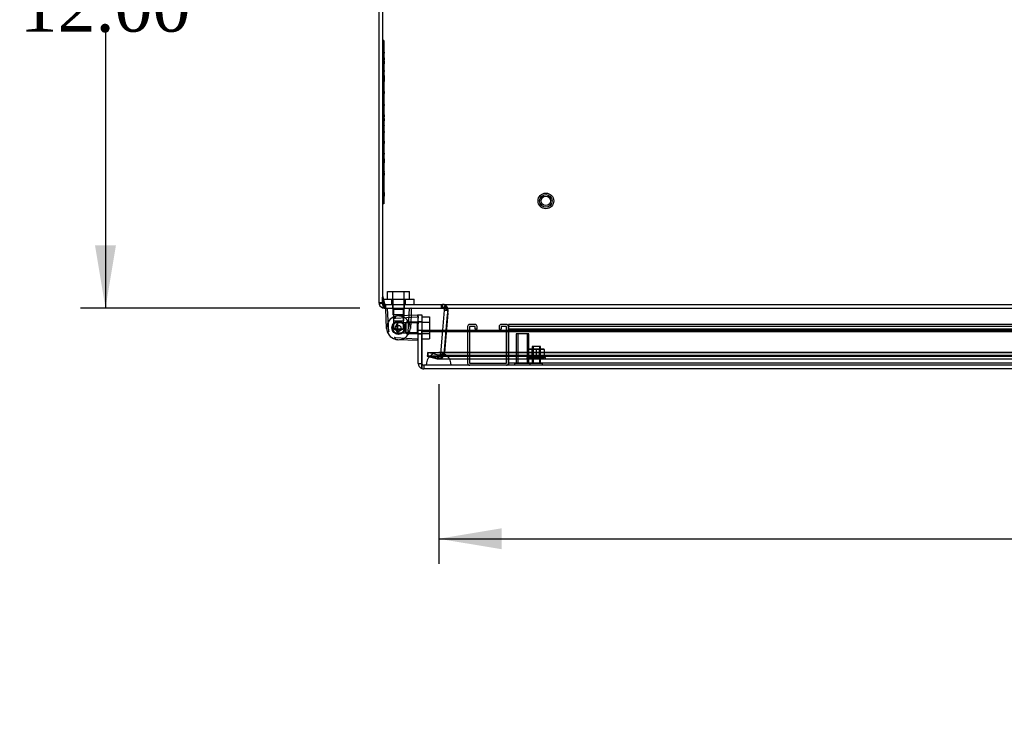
# Model space of a CAD drawing. Header units: inches. Extents: x 1 to 240, y -1 to 159.
# Tile 16 of 26: x 45 to 65, y 131 to 145. Entities that reach past the tile are written whole.
import ezdxf
from ezdxf.enums import TextEntityAlignment as Align
from ezdxf.lldxf.tags import DXFTag

# ---------------------------------------------------------------- set-up
doc = ezdxf.new("R2010")
doc.units = ezdxf.units.IN
doc.header["$MEASUREMENT"] = 0
for name, color, linetype in [('COM70220', 7, 'Continuous'), ('COM70708-1', 7, 'Continuous'), ('COM70709-10', 7, 'Continuous'), ('COM70710-5', 7, 'Continuous'), ('COM70712-10', 7, 'Continuous'), ('COM70714-1', 7, 'Continuous'), ('COM70714-2', 7, 'Continuous'), ('Default', 7, 'Continuous'), ('HNG86659-1', 7, 'Continuous'), ('HNG86659-2', 7, 'Continuous'), ('LAB86820', 7, 'Continuous'), ('NTS18118', 7, 'Continuous'), ('SCS86661', 7, 'Continuous'), ('STD26063', 7, 'Continuous'), ('STD26258', 7, 'Continuous'), ('WAM30017', 7, 'Continuous')]:
    doc.layers.add(name, color=color, linetype=linetype)
doc.styles.add('SEACAD_Times_New_Roman', font='times.ttf')
tags = doc.linetypes.add('HIDDEN2', pattern=[0.1875, 0.125, -0.0625]).pattern_tags.tags
tags[6:7] = [DXFTag(74, 4), DXFTag(75, 0), DXFTag(340, '0'), DXFTag(46, 0.0), DXFTag(50, 0.0), DXFTag(44, 0.0), DXFTag(45, 0.0)]
tags[4:5] = [DXFTag(74, 4), DXFTag(75, 0), DXFTag(340, '0'), DXFTag(46, 0.0), DXFTag(50, 0.0), DXFTag(44, 0.0), DXFTag(45, 0.0)]
doc.dimstyles.new('HAMMOND_(STH_-_240x160)', dxfattribs={"dimtxt": 1, "dimasz": 1.25, "dimexe": 0.5, "dimexo": 0.5, "dimgap": 0.25, "dimtad": 0, "dimtih": 1, "dimtoh": 1, "dimzin": 0, "dimdsep": 46, "dimtxsty": 'SEACAD_Times_New_Roman', "dimblk1": '_SE_FILLED', "dimblk2": '_SE_FILLED', "dimsah": 1, "dimcen": 0.5, "dimadec": 0, "dimazin": 0, "dimtfac": 0.8, "dimtofl": 0, "dimtmove": 0, "dimatfit": 3, "dimfxl": 1, "dimtolj": 1, "dimtzin": 0, "dimarcsym": 0})

# ---------------------------------------------------------------- blocks, each defined once
blk = doc.blocks.new('SE3')
at = {"layer": 'COM70220', "color": 7, "linetype": 'HIDDEN2'}
for p, q in [((53.592, 138.433), (53.342, 138.433)), ((86.711, 138.433), (53.592, 138.433)), ((53.342, 138.187), (53.093, 138.185)), ((53.093, 138.185), (53.093, 138.184)), ((53.592, 138.185), (53.093, 138.185)), ((53.592, 138.184), (53.093, 138.184)), ((53.591, 138.185), (53.342, 138.187)), ((53.592, 138.187), (53.342, 138.187)), ((53.591, 138.184), (53.591, 138.185)), ((86.711, 138.187), (53.592, 138.187)), ((86.711, 138.185), (53.592, 138.185)), ((86.711, 138.184), (53.592, 138.184))]:
    blk.add_line(p, q, dxfattribs=at)
blk.add_arc((53.342, 138.183), 0.25, 0, 180, dxfattribs=at)
at = {"layer": 'COM70708-1', "color": 7, "linetype": 'Continuous'}
for p, q in [((52.152, 151.213), (52.152, 139.429)), ((52.224, 139.429), (52.224, 139.535)), ((52.152, 139.429), (52.156, 139.399)), ((52.152, 139.429), (52.224, 139.429)), ((52.225, 139.419), (52.156, 139.399)), ((52.224, 139.429), (52.225, 139.419)), ((52.26, 139.391), (52.26, 139.321)), ((52.26, 139.321), (52.276, 139.321)), ((53.438, 139.315), (53.419, 139.321)), ((53.454, 139.282), (53.42, 138.883)), ((53.438, 139.315), (53.441, 139.32)), ((53.44, 139.314), (53.438, 139.315)), ((53.44, 139.314), (53.445, 139.32)), ((53.454, 139.282), (53.455, 139.288)), ((53.454, 139.282), (53.517, 139.276)), ((53.455, 139.288), (53.511, 139.292)), ((53.492, 138.883), (53.519, 139.188)), ((53.522, 139.226), (53.523, 139.239))]:
    blk.add_line(p, q, dxfattribs=at)
at = {"layer": 'COM70708-1', "color": 7, "linetype": 'HIDDEN2'}
for p, q in [((52.225, 139.419), (52.156, 139.398)), ((52.276, 139.393), (52.26, 139.393)), ((52.26, 139.393), (52.26, 139.391)), ((52.423, 139.393), (52.423, 139.321)), ((52.663, 139.321), (52.663, 139.393)), ((53.397, 139.321), (53.397, 139.393)), ((53.419, 139.321), (53.419, 139.393)), ((53.438, 139.315), (53.477, 139.376)), ((53.441, 139.32), (53.477, 139.376)), ((53.445, 139.32), (53.483, 139.371)), ((53.483, 139.371), (53.477, 139.376)), ((53.511, 139.292), (53.526, 139.293)), ((53.517, 139.276), (53.526, 139.275)), ((53.523, 139.239), (53.526, 139.275)), ((53.526, 139.275), (53.526, 139.293)), ((53.519, 139.188), (53.522, 139.226)), ((53.42, 138.883), (53.378, 138.412)), ((53.45, 138.406), (53.492, 138.883)), ((53.129, 138.436), (53.11, 138.366)), ((53.11, 138.366), (53.315, 138.311)), ((53.333, 138.381), (53.129, 138.436)), ((53.333, 138.381), (53.315, 138.311)), ((53.315, 138.311), (53.343, 138.308)), ((53.333, 138.381), (53.343, 138.38)), ((53.343, 138.38), (53.363, 138.386)), ((53.343, 138.38), (53.343, 138.308)), ((53.363, 138.386), (53.378, 138.407)), ((53.363, 138.386), (53.403, 138.326)), ((53.378, 138.412), (53.45, 138.406)), ((53.378, 138.407), (53.378, 138.412)), ((53.378, 138.407), (53.447, 138.39)), ((53.447, 138.39), (53.45, 138.406))]:
    blk.add_line(p, q, dxfattribs=at)
at = {"layer": 'COM70708-1', "color": 7, "linetype": 'Continuous'}
for centre, radius, start, end in [((52.26, 139.429), 0.108, 196.2388, 270), ((52.26, 139.429), 0.036, 196.2388, 270), ((53.419, 139.285), 0.036, 4.6176, 53.1651)]:
    blk.add_arc(centre, radius, start, end, dxfattribs=at)
at = {"layer": 'COM70708-1', "color": 7, "linetype": 'HIDDEN2'}
for centre, start, end in [((53.419, 139.285), 57.2231, 90), ((53.419, 139.285), 4.6177, 53.1651), ((53.343, 138.416), 269.9999, 304.2101), ((53.343, 138.416), 304.2101, 346.2157)]:
    blk.add_arc(centre, 0.108, start, end, dxfattribs=at)
at = {"layer": 'COM70709-10', "color": 7, "linetype": 'Continuous'}
for p, q in [((52.224, 151.22), (52.224, 139.535)), ((52.224, 139.535), (52.262, 139.383)), ((52.276, 139.321), (88.028, 139.321)), ((53.517, 139.282), (53.517, 139.275)), ((53.522, 139.224), (53.493, 138.883))]:
    blk.add_line(p, q, dxfattribs=at)
at = {"layer": 'COM70709-10', "color": 7, "linetype": 'HIDDEN2'}
for p, q in [((52.224, 139.565), (52.262, 139.413)), ((52.262, 139.413), (52.262, 139.383)), ((52.276, 139.393), (88.028, 139.393)), ((52.276, 139.393), (52.276, 139.321)), ((52.286, 139.393), (52.286, 139.321)), ((53.395, 139.393), (53.395, 139.321)), ((53.516, 139.285), (53.516, 139.285)), ((53.522, 139.217), (53.456, 138.435)), ((53.522, 139.217), (53.522, 139.224)), ((53.523, 139.237), (53.523, 139.244)), ((53.493, 138.883), (53.456, 138.442)), ((53.124, 138.439), (87.18, 138.439)), ((53.336, 138.384), (53.124, 138.439)), ((53.124, 138.37), (53.124, 138.439)), ((53.124, 138.37), (87.18, 138.37)), ((53.336, 138.315), (53.124, 138.37)), ((53.336, 138.384), (53.336, 138.315)), ((53.35, 138.383), (86.954, 138.383)), ((53.35, 138.311), (86.954, 138.311)), ((53.456, 138.442), (53.43, 138.416)), ((53.456, 138.435), (53.43, 138.41)), ((53.43, 138.416), (53.43, 138.41)), ((53.456, 138.435), (53.456, 138.442))]:
    blk.add_line(p, q, dxfattribs=at)
at = {"layer": 'COM70709-10', "color": 7, "linetype": 'Continuous'}
for centre, start_param in [((53.395, 139.244), 2.985222), ((53.395, 139.237), 3.166269)]:
    blk.add_ellipse(centre, major_axis=(-0.128, 0), ratio=0.996195, start_param=start_param, end_param=3.445043, dxfattribs=at)
at = {"layer": 'COM70709-10', "color": 7, "linetype": 'HIDDEN2'}
blk.add_ellipse((53.395, 139.237), major_axis=(-0.128, 0), ratio=0.996195, start_param=2.985222, end_param=3.166269, dxfattribs=at)
for points, knots in [([(52.262, 139.413), (52.263, 139.41), (52.264, 139.408), (52.266, 139.402), (52.268, 139.4), (52.27, 139.397), (52.271, 139.395), (52.273, 139.393), (52.275, 139.393), (52.276, 139.393)], [0, 0, 0, 0, 0.25, 0.25, 0.5, 0.5, 0.75, 0.75, 1, 1, 1, 1]), ([(53.395, 139.393), (53.402, 139.393), (53.409, 139.393), (53.422, 139.393), (53.429, 139.392), (53.442, 139.391), (53.448, 139.391), (53.46, 139.387), (53.466, 139.385), (53.471, 139.381), (53.472, 139.381), (53.472, 139.381)], [0, 0, 0, 0, 0.125, 0.125, 0.25, 0.25, 0.375, 0.375, 0.5, 0.5, 0.5092989, 0.5092989, 0.5092989, 0.5092989]), ([(53.488, 139.364), (53.492, 139.359), (53.496, 139.352), (53.503, 139.335), (53.507, 139.324), (53.513, 139.301), (53.515, 139.288), (53.517, 139.275)], [0.6418413, 0.6418413, 0.6418413, 0.6418413, 0.75, 0.75, 0.875, 0.875, 1, 1, 1, 1]), ([(53.336, 138.384), (53.344, 138.383), (53.352, 138.383), (53.367, 138.385), (53.375, 138.387), (53.391, 138.393), (53.399, 138.397), (53.415, 138.406), (53.422, 138.411), (53.43, 138.416)], [0, 0, 0, 0, 0.25, 0.25, 0.5, 0.5, 0.75, 0.75, 1, 1, 1, 1]), ([(53.336, 138.315), (53.344, 138.311), (53.352, 138.31), (53.367, 138.316), (53.375, 138.322), (53.391, 138.34), (53.399, 138.352), (53.415, 138.379), (53.422, 138.394), (53.43, 138.41)], [0, 0, 0, 0, 0.25, 0.25, 0.5, 0.5, 0.75, 0.75, 1, 1, 1, 1])]:
    blk.add_open_spline(points, degree=3, knots=knots, dxfattribs=at)
at = {"layer": 'COM70709-10', "color": 7, "linetype": 'Continuous'}
for points, knots in [([(52.262, 139.383), (52.264, 139.365), (52.266, 139.349), (52.271, 139.327), (52.273, 139.321), (52.276, 139.321)], [0, 0, 0, 0, 0.5, 0.5, 1, 1, 1, 1]), ([(53.395, 139.321), (53.398, 139.321), (53.404, 139.321), (53.413, 139.321), (53.422, 139.321), (53.431, 139.321), (53.439, 139.32), (53.448, 139.32), (53.456, 139.319), (53.464, 139.318), (53.474, 139.317), (53.486, 139.313), (53.497, 139.306), (53.505, 139.3), (53.51, 139.294), (53.514, 139.288), (53.516, 139.284), (53.517, 139.282)], [0, 0, 0, 0, 0.063093, 0.126012, 0.188588, 0.250653, 0.312042, 0.372603, 0.432197, 0.490695, 0.547978, 0.671793, 0.788214, 0.843718, 0.897427, 0.949464, 1, 1, 1, 1])]:
    blk.add_open_spline(points, degree=3, knots=knots, dxfattribs=at)
at = {"layer": 'COM70710-5', "color": 7, "linetype": 'Continuous'}
for p in [(52.226, 139.419), (52.226, 139.398)]:
    blk.add_line(p, (52.224, 139.429), dxfattribs=at)
at = {"layer": 'COM70710-5', "color": 7, "linetype": 'HIDDEN2'}
for p, q in [((52.226, 139.419), (52.226, 139.398)), ((53.526, 139.282), (53.45, 138.412)), ((53.477, 139.315), (53.477, 139.376)), ((53.483, 139.314), (53.483, 139.371)), ((53.525, 139.288), (53.525, 139.293)), ((53.525, 139.293), (53.526, 139.275)), ((53.525, 139.288), (53.526, 139.282)), ((53.525, 139.285), (53.525, 139.285)), ((53.129, 138.436), (87.175, 138.436)), ((53.129, 138.436), (53.129, 138.366)), ((53.333, 138.311), (53.129, 138.366)), ((53.129, 138.366), (87.175, 138.366)), ((53.333, 138.381), (53.333, 138.311)), ((53.397, 138.384), (53.343, 138.38)), ((53.343, 138.308), (86.961, 138.308)), ((53.348, 138.38), (86.961, 138.38)), ((53.403, 138.386), (53.397, 138.384)), ((53.397, 138.384), (53.397, 138.322)), ((53.403, 138.326), (53.397, 138.322)), ((53.446, 138.407), (53.403, 138.386)), ((53.403, 138.386), (53.403, 138.326)), ((53.446, 138.407), (53.446, 138.39)), ((53.45, 138.412), (53.45, 138.406))]:
    blk.add_line(p, q, dxfattribs=at)
blk.add_arc((53.383, 139.109), 0.228, 51.7223, 63.9782, dxfattribs=at)
blk.add_open_spline([(52.26, 139.321), (52.257, 139.321), (52.254, 139.323), (52.249, 139.33), (52.246, 139.335), (52.24, 139.349), (52.238, 139.358), (52.232, 139.377), (52.229, 139.387), (52.226, 139.398)], degree=3, knots=[0, 0, 0, 0, 0.25, 0.25, 0.5, 0.5, 0.75, 0.75, 1, 1, 1, 1], dxfattribs=at)
at = {"layer": 'COM70712-10', "color": 7, "linetype": 'Continuous'}
for p, q in [((52.937, 139.172), (52.937, 139.183)), ((52.937, 139.183), (53.009, 139.183)), ((52.937, 139.058), (52.937, 139.12)), ((53.009, 139.183), (53.009, 139.058)), ((52.937, 139.058), (52.937, 139.008)), ((52.937, 138.883), (52.937, 139.008)), ((52.937, 138.219), (52.937, 138.883)), ((52.937, 138.883), (53.009, 138.883)), ((53.009, 139.058), (53.009, 139.008)), ((53.009, 139.008), (53.009, 138.883)), ((53.009, 138.219), (53.009, 138.883)), ((53.009, 138.883), (87.295, 138.883)), ((53.009, 138.883), (53.009, 138.853)), ((53.009, 138.853), (53.009, 138.173)), ((53.009, 138.853), (87.295, 138.853)), ((52.937, 138.219), (53.009, 138.219)), ((53.009, 138.117), (53.009, 138.219)), ((53.009, 138.117), (53.009, 138.217)), ((53.009, 138.173), (53.009, 138.116)), ((53.009, 138.117), (53.009, 138.117)), ((87.259, 138.111), (53.045, 138.111))]:
    blk.add_line(p, q, dxfattribs=at)
at = {"layer": 'COM70712-10', "color": 7, "linetype": 'HIDDEN2'}
for p, q in [((53.009, 139.047), (52.937, 139.047)), ((52.937, 138.807), (53.009, 138.807)), ((87.259, 138.183), (53.045, 138.183)), ((53.045, 138.183), (53.045, 138.111))]:
    blk.add_line(p, q, dxfattribs=at)
at = {"layer": 'COM70712-10', "color": 7, "linetype": 'Continuous'}
for radius, start, end in [(0.108, 180, 250.5288), (0.036, 180, 182.6798), (0.108, 250.5509, 270)]:
    blk.add_arc((53.045, 138.219), radius, start, end, dxfattribs=at)
at = {"layer": 'COM70712-10', "color": 7, "linetype": 'HIDDEN2'}
blk.add_arc((53.045, 138.219), 0.036, 182.6798, 270, dxfattribs=at)
blk.add_ellipse((53.045, 138.219), major_axis=(-0.0396, 0), ratio=0.908294, start_param=0.436332, end_param=1.570796, dxfattribs=at)
at = {"layer": 'COM70712-10', "color": 7, "linetype": 'Continuous'}
blk.add_ellipse((53.045, 138.219), major_axis=(-0.119, 0), ratio=0.908294, start_param=1.263899, end_param=1.570796, dxfattribs=at)
at = {"layer": 'COM70714-1', "color": 7, "linetype": 'HIDDEN2'}
for p, q in [((84.294, 138.996), (54.731, 138.996)), ((54.731, 138.996), (54.731, 138.953)), ((84.294, 138.956), (54.731, 138.956)), ((54.731, 138.953), (54.731, 138.226)), ((84.294, 138.902), (54.731, 138.902)), ((54.731, 138.226), (54.731, 138.183)), ((84.294, 138.223), (54.731, 138.223))]:
    blk.add_line(p, q, dxfattribs=at)
at = {"layer": 'COM70714-2', "color": 7, "linetype": 'HIDDEN2'}
for p, q in [((53.918, 138.953), (53.918, 138.226)), ((53.958, 138.953), (53.958, 138.226)), ((54.063, 138.996), (53.961, 138.996)), ((54.063, 138.956), (53.961, 138.956)), ((54.066, 138.902), (54.066, 138.953)), ((54.106, 138.902), (54.066, 138.902)), ((54.106, 138.902), (54.106, 138.953)), ((54.543, 138.953), (54.543, 138.902)), ((54.543, 138.902), (54.583, 138.902)), ((54.583, 138.953), (54.583, 138.902)), ((54.688, 138.996), (54.586, 138.996)), ((54.688, 138.956), (54.586, 138.956)), ((54.691, 138.226), (54.691, 138.953)), ((54.731, 138.226), (54.731, 138.953)), ((53.961, 138.223), (54.688, 138.223))]:
    blk.add_line(p, q, dxfattribs=at)
for centre, radius, start, end in [((53.961, 138.953), 0.043, 90, 180), ((53.961, 138.953), 0.003, 90, 180), ((54.063, 138.953), 0.043, 0, 90), ((54.063, 138.953), 0.003, 0, 90), ((54.586, 138.953), 0.043, 90, 180), ((54.586, 138.953), 0.003, 90, 180), ((54.688, 138.953), 0.043, 0, 90), ((54.688, 138.953), 0.003, 0, 90), ((53.961, 138.226), 0.043, 180, 270), ((53.961, 138.226), 0.003, 180, 270), ((54.688, 138.226), 0.003, 270, 0), ((54.688, 138.226), 0.043, 270, 0)]:
    blk.add_arc(centre, radius, start, end, dxfattribs=at)
at = {"layer": 'HNG86659-1', "color": 7, "linetype": 'Continuous'}
for p, q in [((52.307, 138.915), (52.288, 139.308)), ((52.327, 139.309), (52.326, 139.309)), ((52.759, 139.309), (52.759, 139.309)), ((52.798, 139.308), (52.792, 139.176)), ((52.466, 139.12), (52.483, 139.121)), ((52.483, 139.121), (52.923, 139.143)), ((52.924, 139.182), (52.531, 139.163)), ((52.923, 139.143), (52.926, 139.143)), ((52.937, 139.153), (52.937, 139.171)), ((52.937, 139.153), (52.937, 139.12)), ((52.466, 138.734), (52.483, 138.733)), ((52.483, 138.733), (52.923, 138.711)), ((52.924, 138.672), (52.531, 138.691)), ((52.923, 138.711), (52.926, 138.711))]:
    blk.add_line(p, q, dxfattribs=at)
at = {"layer": 'HNG86659-1', "color": 7, "linetype": 'HIDDEN2'}
for p, q in [((52.35, 138.85), (52.327, 139.31)), ((52.425, 139.321), (52.446, 139.299)), ((52.446, 139.299), (52.64, 139.299)), ((52.446, 139.299), (52.446, 139.066)), ((52.446, 139.299), (52.446, 139.066)), ((52.64, 139.299), (52.661, 139.321)), ((52.64, 139.066), (52.64, 139.299)), ((52.64, 139.299), (52.64, 139.066)), ((52.736, 138.85), (52.759, 139.31)), ((52.446, 139.066), (52.446, 138.998)), ((52.446, 139.066), (52.64, 139.066)), ((52.64, 138.999), (52.64, 139.066)), ((52.792, 139.176), (52.779, 138.915)), ((52.925, 139.143), (52.925, 139.144)), ((52.446, 138.998), (52.446, 138.907)), ((52.446, 138.907), (52.64, 138.907)), ((52.446, 138.907), (52.543, 138.851)), ((52.523, 139.024), (52.467, 138.927)), ((52.467, 138.927), (52.523, 138.83)), ((52.523, 139.024), (52.523, 138.83)), ((52.682, 139.024), (52.523, 139.024)), ((52.543, 138.851), (52.64, 138.907)), ((52.64, 138.907), (52.64, 138.999)), ((52.915, 139.024), (52.682, 139.024)), ((52.915, 139.024), (52.682, 139.024)), ((52.682, 139.024), (52.682, 138.83)), ((52.937, 139.045), (52.915, 139.024)), ((52.915, 139.024), (52.915, 138.83)), ((52.523, 138.83), (52.682, 138.83)), ((52.682, 138.83), (52.915, 138.83)), ((52.915, 138.83), (52.682, 138.83)), ((52.915, 138.83), (52.937, 138.809)), ((52.925, 138.711), (52.925, 138.71))]:
    blk.add_line(p, q, dxfattribs=at)
for radius in [0.132, 0.132, 0.12]:
    blk.add_circle((52.543, 138.927), radius, dxfattribs=at)
at = {"layer": 'HNG86659-1', "color": 7, "linetype": 'Continuous'}
for centre, radius, start, end in [((52.299, 139.309), 0.0118, 90, 164.6377), ((52.299, 139.309), 0.0118, 164.6409, 182.8176), ((52.293, 139.111), 0.201, 80.3404, 91.3274), ((52.793, 139.111), 0.201, 88.6775, 99.6547), ((52.786, 139.309), 0.0118, 15.3623, 90), ((52.786, 139.309), 0.0118, 357.1824, 15.3591), ((52.543, 138.927), 0.236, 105.4689, 180), ((52.543, 138.927), 0.236, 92.8208, 105.4689), ((52.925, 139.171), 0.0118, 71.3111, 92.8208), ((52.925, 139.171), 0.0118, 0, 71.3111), ((52.758, 139.161), 0.172, 357.9483, 7.0528), ((52.543, 138.927), 0.236, 173.041, 193.6365), ((52.543, 138.927), 0.236, 180, 254.5311), ((52.543, 138.927), 0.236, 149.2635, 151.2117), ((52.543, 138.927), 0.236, 254.5311, 267.1792), ((52.758, 138.693), 0.172, 352.9472, 2.0517), ((52.925, 138.684), 0.0118, 288.6889, 0), ((52.925, 138.684), 0.0118, 267.1792, 288.6889)]:
    blk.add_arc(centre, radius, start, end, dxfattribs=at)
at = {"layer": 'HNG86659-1', "color": 7, "linetype": 'HIDDEN2'}
for centre, radius, start, end in [((52.309, 139.142), 0.172, 87.9483, 97.0528), ((52.776, 139.142), 0.172, 82.9472, 92.0517), ((52.543, 138.927), 0.236, 100.2232, 121.5301), ((52.543, 138.927), 0.236, 59.2635, 98.9348), ((52.543, 138.927), 0.236, 59.2635, 92.8208), ((52.543, 138.927), 0.236, 300.7365, 59.2635), ((52.727, 139.177), 0.201, 350.3453, 1.3225), ((52.543, 138.927), 0.236, 144.6194, 149.2635), ((52.543, 138.927), 0.12, 90, 270), ((52.543, 138.927), 0.236, 242.3861, 300.7365), ((52.543, 138.927), 0.236, 267.1792, 300.7365), ((52.727, 138.677), 0.201, 358.6726, 9.6596)]:
    blk.add_arc(centre, radius, start, end, dxfattribs=at)
for points, knots in [([(52.316, 139.314), (52.316, 139.316), (52.316, 139.318), (52.316, 139.32), (52.317, 139.321), (52.317, 139.321)], [0, 0, 0, 0, 0.5, 0.5, 1, 1, 1, 1]), ([(52.327, 139.31), (52.325, 139.31), (52.323, 139.311), (52.319, 139.312), (52.317, 139.313), (52.316, 139.314)], [0, 0, 0, 0, 0.5, 0.5, 1, 1, 1, 1]), ([(52.759, 139.31), (52.761, 139.31), (52.763, 139.311), (52.767, 139.312), (52.768, 139.313), (52.77, 139.314)], [0, 0, 0, 0, 0.5, 0.5, 1, 1, 1, 1]), ([(52.77, 139.314), (52.77, 139.316), (52.77, 139.318), (52.769, 139.32), (52.769, 139.321), (52.769, 139.321)], [0, 0, 0, 0, 0.5, 0.5, 1, 1, 1, 1]), ([(52.315, 138.864), (52.317, 138.864), (52.32, 138.864), (52.326, 138.863), (52.329, 138.863), (52.334, 138.863), (52.336, 138.863), (52.34, 138.862), (52.342, 138.861), (52.345, 138.859), (52.346, 138.857), (52.348, 138.854), (52.349, 138.852), (52.35, 138.85)], [0, 0, 0, 0, 0.25, 0.25, 0.5, 0.5, 0.625, 0.625, 0.75, 0.75, 0.875, 0.875, 1, 1, 1, 1]), ([(52.771, 138.864), (52.769, 138.864), (52.766, 138.864), (52.76, 138.863), (52.757, 138.863), (52.751, 138.863), (52.75, 138.863), (52.746, 138.862), (52.744, 138.861), (52.741, 138.859), (52.74, 138.857), (52.738, 138.854), (52.737, 138.852), (52.736, 138.85)], [0, 0, 0, 0, 0.25, 0.25, 0.5, 0.5, 0.625, 0.625, 0.75, 0.75, 0.875, 0.875, 1, 1, 1, 1])]:
    blk.add_open_spline(points, degree=3, knots=knots, dxfattribs=at)
at = {"layer": 'HNG86659-1', "color": 7, "linetype": 'Continuous'}
for points, knots in [([(52.48, 139.155), (52.48, 139.153), (52.479, 139.15), (52.479, 139.144), (52.479, 139.141), (52.479, 139.136), (52.479, 139.134), (52.478, 139.13), (52.477, 139.128), (52.475, 139.125), (52.473, 139.124), (52.47, 139.122), (52.468, 139.121), (52.466, 139.12)], [0, 0, 0, 0, 0.25, 0.25, 0.5, 0.5, 0.625, 0.625, 0.75, 0.75, 0.875, 0.875, 1, 1, 1, 1]), ([(52.926, 139.143), (52.926, 139.145), (52.926, 139.147), (52.928, 139.151), (52.929, 139.153), (52.93, 139.154)], [0, 0, 0, 0, 0.5, 0.5, 1, 1, 1, 1]), ([(52.93, 139.154), (52.932, 139.154), (52.934, 139.154), (52.936, 139.153), (52.937, 139.153), (52.937, 139.153)], [0, 0, 0, 0, 0.5, 0.5, 1, 1, 1, 1]), ([(52.48, 138.699), (52.48, 138.701), (52.479, 138.704), (52.479, 138.71), (52.479, 138.713), (52.479, 138.718), (52.479, 138.72), (52.478, 138.724), (52.477, 138.726), (52.475, 138.729), (52.473, 138.73), (52.47, 138.732), (52.468, 138.733), (52.466, 138.734)], [0, 0, 0, 0, 0.25, 0.25, 0.5, 0.5, 0.625, 0.625, 0.75, 0.75, 0.875, 0.875, 1, 1, 1, 1]), ([(52.926, 138.711), (52.926, 138.709), (52.926, 138.707), (52.928, 138.703), (52.929, 138.701), (52.93, 138.7)], [0, 0, 0, 0, 0.5, 0.5, 1, 1, 1, 1]), ([(52.93, 138.7), (52.932, 138.7), (52.934, 138.7), (52.936, 138.701), (52.937, 138.701), (52.937, 138.701)], [0, 0, 0, 0, 0.5, 0.5, 1, 1, 1, 1])]:
    blk.add_open_spline(points, degree=3, knots=knots, dxfattribs=at)
at = {"layer": 'HNG86659-2', "color": 7, "linetype": 'HIDDEN2'}
for p, q in [((52.427, 138.952), (52.421, 138.945)), ((52.421, 138.909), (52.427, 138.903)), ((52.424, 138.96), (52.427, 138.952)), ((52.427, 138.903), (52.424, 138.895)), ((52.447, 138.996), (52.439, 138.993)), ((52.448, 139.005), (52.447, 138.996)), ((52.484, 139.029), (52.475, 139.03)), ((52.488, 139.037), (52.484, 139.029)), ((52.531, 139.044), (52.523, 139.048)), ((52.538, 139.05), (52.531, 139.044)), ((52.58, 139.039), (52.574, 139.046)), ((52.588, 139.041), (52.58, 139.039)), ((52.622, 139.015), (52.62, 139.023)), ((52.631, 139.013), (52.622, 139.015)), ((52.651, 138.975), (52.652, 138.984)), ((52.658, 138.97), (52.651, 138.975)), ((52.651, 138.879), (52.658, 138.884)), ((52.652, 138.87), (52.651, 138.879)), ((52.661, 138.927), (52.666, 138.934)), ((52.666, 138.919), (52.661, 138.927)), ((52.439, 138.861), (52.447, 138.858)), ((52.447, 138.858), (52.448, 138.849)), ((52.474, 138.825), (52.483, 138.825)), ((52.483, 138.825), (52.488, 138.817)), ((52.522, 138.806), (52.53, 138.81)), ((52.53, 138.81), (52.537, 138.804)), ((52.573, 138.808), (52.579, 138.815)), ((52.579, 138.815), (52.588, 138.812)), ((52.619, 138.83), (52.622, 138.839)), ((52.622, 138.839), (52.63, 138.841))]:
    blk.add_line(p, q, dxfattribs=at)
for radius in [0.118, 0.0492]:
    blk.add_circle((52.543, 138.927), radius, dxfattribs=at)
for start, end in [(171.5538, 188.4462), (147.536, 164.4283), (195.3038, 212.1962), (123.5181, 140.4104), (99.5003, 116.3926), (75.4824, 92.3747), (51.4646, 68.3569), (315.3931, 332.2855), (27.4467, 44.339), (3.4288, 20.3212), (339.411, 356.3033), (219.3217, 236.214), (243.3396, 260.2319), (267.3574, 284.2497), (291.3753, 308.2676)]:
    blk.add_arc((52.543, 138.927), 0.123, start, end, dxfattribs=at)
at = {"layer": 'LAB86820', "color": 7, "linetype": 'HIDDEN2'}
for p, q in [((52.254, 144.643), (52.224, 144.643)), ((52.254, 144.643), (52.254, 141.393)), ((52.26, 144.478), (52.253, 144.478)), ((52.253, 144.42), (52.26, 144.42)), ((52.259, 144.478), (52.254, 144.478)), ((52.259, 144.478), (52.254, 144.478)), ((52.259, 144.467), (52.254, 144.467)), ((52.259, 144.432), (52.254, 144.432)), ((52.259, 144.418), (52.254, 144.418)), ((52.259, 144.414), (52.254, 144.414)), ((52.259, 144.393), (52.254, 144.393)), ((52.259, 144.384), (52.254, 144.384)), ((52.259, 144.367), (52.254, 144.367)), ((52.259, 144.358), (52.254, 144.358)), ((52.259, 144.356), (52.254, 144.356)), ((52.259, 144.42), (52.259, 144.478)), ((52.259, 144.393), (52.259, 144.418)), ((52.259, 144.414), (52.259, 144.394)), ((52.259, 144.384), (52.259, 144.393)), ((52.259, 144.356), (52.259, 144.367)), ((52.259, 144.327), (52.259, 144.356)), ((52.253, 144.316), (52.254, 144.316)), ((52.26, 144.304), (52.253, 144.304)), ((52.26, 144.292), (52.253, 144.292)), ((52.253, 144.263), (52.26, 144.263)), ((52.253, 144.253), (52.26, 144.253)), ((52.26, 144.243), (52.253, 144.243)), ((52.26, 144.232), (52.253, 144.232)), ((52.26, 144.223), (52.253, 144.223)), ((52.26, 144.211), (52.253, 144.211)), ((52.253, 144.202), (52.26, 144.202)), ((52.253, 144.192), (52.26, 144.192)), ((52.253, 144.182), (52.26, 144.182)), ((52.253, 144.172), (52.26, 144.172)), ((52.259, 144.327), (52.254, 144.327)), ((52.259, 144.316), (52.254, 144.316)), ((52.259, 144.301), (52.254, 144.301)), ((52.259, 144.291), (52.254, 144.291)), ((52.259, 144.251), (52.254, 144.251)), ((52.259, 144.24), (52.254, 144.24)), ((52.259, 144.23), (52.254, 144.23)), ((52.259, 144.22), (52.254, 144.22)), ((52.259, 144.21), (52.254, 144.21)), ((52.259, 144.17), (52.254, 144.17)), ((52.259, 144.168), (52.254, 144.168)), ((52.259, 144.167), (52.254, 144.167)), ((52.259, 144.316), (52.259, 144.327)), ((52.259, 144.316), (52.26, 144.316)), ((52.259, 144.304), (52.259, 144.263)), ((52.259, 144.253), (52.259, 144.301)), ((52.259, 144.243), (52.259, 144.202)), ((52.259, 144.23), (52.259, 144.24)), ((52.259, 144.223), (52.259, 144.182)), ((52.259, 144.172), (52.259, 144.22)), ((52.259, 144.137), (52.259, 144.167)), ((52.259, 144.116), (52.259, 144.158)), ((52.253, 144.127), (52.254, 144.127)), ((52.26, 144.114), (52.253, 144.114)), ((52.26, 144.103), (52.253, 144.103)), ((52.26, 144.094), (52.253, 144.094)), ((52.26, 144.083), (52.253, 144.083)), ((52.253, 144.066), (52.26, 144.066)), ((52.253, 144.055), (52.26, 144.055)), ((52.253, 144.046), (52.26, 144.046)), ((52.26, 144.046), (52.253, 144.046)), ((52.253, 144.035), (52.26, 144.035)), ((52.26, 144.035), (52.253, 144.035)), ((52.253, 144.001), (52.26, 144.001)), ((52.26, 143.965), (52.253, 143.965)), ((52.259, 144.116), (52.254, 144.116)), ((52.259, 144.107), (52.254, 144.107)), ((52.259, 144.023), (52.254, 144.023)), ((52.259, 144.012), (52.254, 144.012)), ((52.259, 144.003), (52.254, 144.003)), ((52.259, 144.002), (52.254, 144.002)), ((52.259, 144.002), (52.254, 144.002)), ((52.259, 143.991), (52.254, 143.991)), ((52.259, 143.98), (52.254, 143.98)), ((52.259, 143.978), (52.254, 143.978)), ((52.259, 143.972), (52.254, 143.972)), ((52.259, 143.965), (52.254, 143.965)), ((52.259, 144.127), (52.26, 144.127)), ((52.259, 144.107), (52.259, 144.116)), ((52.259, 144.055), (52.259, 144.104)), ((52.259, 144.035), (52.259, 144.094)), ((52.259, 144.046), (52.259, 144.029)), ((52.259, 144.012), (52.259, 144.023)), ((52.259, 143.991), (52.259, 144.002)), ((52.259, 143.98), (52.259, 143.991)), ((52.259, 143.972), (52.259, 143.98)), ((52.259, 143.909), (52.259, 143.965)), ((52.259, 143.922), (52.259, 143.965)), ((52.26, 143.952), (52.253, 143.952)), ((52.253, 143.932), (52.26, 143.932)), ((52.253, 143.92), (52.26, 143.92)), ((52.253, 143.919), (52.26, 143.919)), ((52.253, 143.907), (52.26, 143.907)), ((52.253, 143.858), (52.26, 143.858)), ((52.253, 143.847), (52.26, 143.847)), ((52.253, 143.844), (52.26, 143.844)), ((52.253, 143.833), (52.26, 143.833)), ((52.26, 143.823), (52.253, 143.823)), ((52.26, 143.783), (52.253, 143.783)), ((52.26, 143.772), (52.253, 143.772)), ((52.259, 143.951), (52.254, 143.951)), ((52.259, 143.92), (52.254, 143.92)), ((52.259, 143.909), (52.254, 143.909)), ((52.259, 143.907), (52.254, 143.907)), ((52.259, 143.902), (52.254, 143.902)), ((52.259, 143.901), (52.254, 143.901)), ((52.259, 143.89), (52.254, 143.89)), ((52.259, 143.834), (52.254, 143.834)), ((52.259, 143.823), (52.254, 143.823)), ((52.259, 143.823), (52.254, 143.823)), ((52.259, 143.823), (52.254, 143.823)), ((52.259, 143.812), (52.254, 143.812)), ((52.259, 143.807), (52.254, 143.807)), ((52.259, 143.796), (52.254, 143.796)), ((52.259, 143.951), (52.259, 143.907)), ((52.259, 143.902), (52.259, 143.907)), ((52.259, 143.901), (52.259, 143.847)), ((52.259, 143.858), (52.259, 143.875)), ((52.259, 143.843), (52.259, 143.833)), ((52.259, 143.823), (52.259, 143.834)), ((52.259, 143.813), (52.259, 143.823)), ((52.259, 143.796), (52.259, 143.807)), ((52.259, 143.765), (52.259, 143.79)), ((52.259, 143.738), (52.259, 143.783)), ((52.253, 143.765), (52.26, 143.765)), ((52.253, 143.738), (52.26, 143.738)), ((52.26, 143.719), (52.253, 143.719)), ((52.26, 143.716), (52.253, 143.716)), ((52.26, 143.705), (52.253, 143.705)), ((52.253, 143.685), (52.26, 143.685)), ((52.253, 143.674), (52.26, 143.674)), ((52.253, 143.67), (52.26, 143.67)), ((52.26, 143.634), (52.253, 143.634)), ((52.253, 143.601), (52.26, 143.601)), ((52.253, 143.59), (52.26, 143.59)), ((52.259, 143.738), (52.254, 143.738)), ((52.259, 143.729), (52.254, 143.729)), ((52.259, 143.728), (52.254, 143.728)), ((52.259, 143.718), (52.254, 143.718)), ((52.259, 143.67), (52.254, 143.67)), ((52.259, 143.661), (52.254, 143.661)), ((52.259, 143.648), (52.254, 143.648)), ((52.259, 143.634), (52.254, 143.634)), ((52.259, 143.602), (52.254, 143.602)), ((52.259, 143.592), (52.254, 143.592)), ((52.259, 143.586), (52.254, 143.586)), ((52.259, 143.576), (52.254, 143.576)), ((52.259, 143.728), (52.259, 143.738)), ((52.259, 143.718), (52.259, 143.728)), ((52.259, 143.67), (52.259, 143.716)), ((52.259, 143.661), (52.259, 143.67)), ((52.259, 143.592), (52.259, 143.648)), ((52.259, 143.634), (52.259, 143.59)), ((52.259, 143.576), (52.259, 143.586)), ((52.26, 143.564), (52.253, 143.564)), ((52.26, 143.553), (52.253, 143.553)), ((52.253, 143.516), (52.26, 143.516)), ((52.253, 143.505), (52.26, 143.505)), ((52.253, 143.489), (52.26, 143.489)), ((52.26, 143.421), (52.253, 143.421)), ((52.26, 143.412), (52.253, 143.412)), ((52.26, 143.401), (52.253, 143.401)), ((52.253, 143.389), (52.26, 143.389)), ((52.253, 143.377), (52.26, 143.377)), ((52.259, 143.546), (52.254, 143.546)), ((52.259, 143.546), (52.254, 143.546)), ((52.259, 143.535), (52.254, 143.535)), ((52.259, 143.5), (52.254, 143.5)), ((52.259, 143.482), (52.254, 143.482)), ((52.259, 143.434), (52.254, 143.434)), ((52.259, 143.424), (52.254, 143.424)), ((52.259, 143.421), (52.254, 143.421)), ((52.259, 143.554), (52.259, 143.564)), ((52.259, 143.489), (52.259, 143.547)), ((52.259, 143.482), (52.259, 143.493)), ((52.259, 143.434), (52.259, 143.476)), ((52.259, 143.424), (52.259, 143.434)), ((52.259, 143.379), (52.259, 143.422)), ((52.259, 143.353), (52.259, 143.412)), ((52.253, 143.364), (52.26, 143.364)), ((52.253, 143.353), (52.26, 143.353)), ((52.253, 143.328), (52.26, 143.328)), ((52.253, 143.317), (52.26, 143.317)), ((52.26, 143.253), (52.253, 143.253)), ((52.26, 143.242), (52.253, 143.242)), ((52.26, 143.233), (52.253, 143.233)), ((52.253, 143.207), (52.26, 143.207)), ((52.26, 143.185), (52.253, 143.185)), ((52.259, 143.346), (52.254, 143.346)), ((52.259, 143.344), (52.254, 143.344)), ((52.259, 143.331), (52.254, 143.331)), ((52.259, 143.304), (52.254, 143.304)), ((52.259, 143.293), (52.254, 143.293)), ((52.259, 143.29), (52.254, 143.29)), ((52.259, 143.282), (52.254, 143.282)), ((52.259, 143.277), (52.254, 143.277)), ((52.259, 143.276), (52.254, 143.276)), ((52.259, 143.266), (52.254, 143.266)), ((52.259, 143.192), (52.254, 143.192)), ((52.259, 143.181), (52.254, 143.181)), ((52.259, 143.37), (52.259, 143.352)), ((52.259, 143.344), (52.259, 143.346)), ((52.259, 143.328), (52.259, 143.345)), ((52.259, 143.282), (52.259, 143.344)), ((52.259, 143.277), (52.259, 143.282)), ((52.259, 143.266), (52.259, 143.276)), ((52.259, 143.208), (52.259, 143.253)), ((52.259, 143.192), (52.259, 143.233)), ((52.259, 143.181), (52.259, 143.192)), ((52.259, 143.14), (52.259, 143.185)), ((52.26, 143.174), (52.253, 143.174)), ((52.26, 143.169), (52.253, 143.169)), ((52.26, 143.158), (52.253, 143.158)), ((52.253, 143.14), (52.26, 143.14)), ((52.253, 143.129), (52.26, 143.129)), ((52.253, 143.118), (52.26, 143.118)), ((52.26, 143.104), (52.253, 143.104)), ((52.26, 143.094), (52.253, 143.094)), ((52.253, 143.071), (52.26, 143.071)), ((52.253, 143.061), (52.26, 143.061)), ((52.253, 143.06), (52.26, 143.06)), ((52.253, 143.05), (52.26, 143.05)), ((52.26, 143.013), (52.253, 143.013)), ((52.26, 143.002), (52.253, 143.002)), ((52.259, 143.166), (52.254, 143.166)), ((52.259, 143.156), (52.254, 143.156)), ((52.259, 143.117), (52.254, 143.117)), ((52.259, 143.116), (52.254, 143.116)), ((52.259, 143.108), (52.254, 143.108)), ((52.259, 143.094), (52.254, 143.094)), ((52.259, 143.062), (52.254, 143.062)), ((52.259, 143.051), (52.254, 143.051)), ((52.259, 143.049), (52.254, 143.049)), ((52.259, 143.047), (52.254, 143.047)), ((52.259, 143.04), (52.254, 143.04)), ((52.259, 143.037), (52.254, 143.037)), ((52.259, 143.036), (52.254, 143.036)), ((52.259, 143.026), (52.254, 143.026)), ((52.259, 143.023), (52.254, 143.023)), ((52.259, 143.169), (52.259, 143.129)), ((52.259, 143.118), (52.259, 143.166)), ((52.259, 143.051), (52.259, 143.108)), ((52.259, 143.094), (52.259, 143.05)), ((52.259, 143.037), (52.259, 143.049)), ((52.259, 143.026), (52.259, 143.036)), ((52.259, 143.013), (52.259, 143.023)), ((52.259, 142.968), (52.259, 143.013)), ((52.253, 142.968), (52.26, 142.968)), ((52.26, 142.944), (52.253, 142.944)), ((52.26, 142.933), (52.253, 142.933)), ((52.253, 142.889), (52.26, 142.889)), ((52.253, 142.878), (52.26, 142.878)), ((52.253, 142.871), (52.254, 142.871)), ((52.26, 142.859), (52.253, 142.859)), ((52.26, 142.848), (52.253, 142.848)), ((52.253, 142.811), (52.26, 142.811)), ((52.253, 142.8), (52.26, 142.8)), ((52.26, 142.791), (52.253, 142.791)), ((52.26, 142.791), (52.253, 142.791)), ((52.259, 142.968), (52.254, 142.968)), ((52.259, 142.958), (52.254, 142.958)), ((52.259, 142.948), (52.254, 142.948)), ((52.259, 142.941), (52.254, 142.941)), ((52.259, 142.93), (52.254, 142.93)), ((52.259, 142.875), (52.254, 142.875)), ((52.259, 142.871), (52.254, 142.871)), ((52.259, 142.837), (52.254, 142.837)), ((52.259, 142.833), (52.254, 142.833)), ((52.259, 142.813), (52.254, 142.813)), ((52.259, 142.803), (52.254, 142.803)), ((52.259, 142.958), (52.259, 142.968)), ((52.259, 142.952), (52.259, 142.949)), ((52.259, 142.948), (52.259, 142.951)), ((52.259, 142.878), (52.259, 142.941)), ((52.259, 142.881), (52.259, 142.911)), ((52.259, 142.871), (52.259, 142.875)), ((52.259, 142.871), (52.26, 142.871)), ((52.259, 142.849), (52.259, 142.859)), ((52.259, 142.813), (52.259, 142.837)), ((52.259, 142.833), (52.259, 142.814)), ((52.259, 142.803), (52.259, 142.813)), ((52.259, 142.732), (52.259, 142.791)), ((52.26, 142.78), (52.253, 142.78)), ((52.26, 142.78), (52.253, 142.78)), ((52.253, 142.745), (52.26, 142.745)), ((52.253, 142.743), (52.26, 142.743)), ((52.253, 142.732), (52.26, 142.732)), ((52.26, 142.689), (52.253, 142.689)), ((52.26, 142.642), (52.253, 142.642)), ((52.253, 142.631), (52.26, 142.631)), ((52.26, 142.622), (52.253, 142.622)), ((52.253, 142.608), (52.26, 142.608)), ((52.253, 142.597), (52.26, 142.597)), ((52.259, 142.732), (52.254, 142.732)), ((52.259, 142.73), (52.254, 142.73)), ((52.259, 142.715), (52.254, 142.715)), ((52.259, 142.705), (52.254, 142.705)), ((52.259, 142.695), (52.254, 142.695)), ((52.259, 142.689), (52.254, 142.689)), ((52.259, 142.689), (52.254, 142.689)), ((52.259, 142.678), (52.254, 142.678)), ((52.259, 142.652), (52.254, 142.652)), ((52.259, 142.643), (52.254, 142.643)), ((52.259, 142.641), (52.254, 142.641)), ((52.259, 142.705), (52.259, 142.732)), ((52.259, 142.695), (52.259, 142.705)), ((52.259, 142.657), (52.259, 142.689)), ((52.259, 142.641), (52.259, 142.652)), ((52.259, 142.641), (52.259, 142.597)), ((52.259, 142.631), (52.259, 142.633)), ((52.259, 142.587), (52.259, 142.622)), ((52.26, 142.588), (52.253, 142.588)), ((52.253, 142.564), (52.26, 142.564)), ((52.253, 142.53), (52.26, 142.53)), ((52.26, 142.419), (52.253, 142.419)), ((52.259, 142.588), (52.254, 142.588)), ((52.259, 142.587), (52.254, 142.587)), ((52.259, 142.576), (52.254, 142.576)), ((52.259, 142.541), (52.254, 142.541)), ((52.259, 142.527), (52.254, 142.527)), ((52.259, 142.517), (52.254, 142.517)), ((52.259, 142.517), (52.254, 142.517)), ((52.259, 142.507), (52.254, 142.507)), ((52.259, 142.506), (52.254, 142.506)), ((52.259, 142.502), (52.254, 142.502)), ((52.259, 142.501), (52.254, 142.501)), ((52.259, 142.486), (52.254, 142.486)), ((52.259, 142.475), (52.254, 142.475)), ((52.259, 142.475), (52.254, 142.475)), ((52.259, 142.467), (52.254, 142.467)), ((52.259, 142.466), (52.254, 142.466)), ((52.259, 142.466), (52.254, 142.466)), ((52.259, 142.462), (52.254, 142.462)), ((52.259, 142.456), (52.254, 142.456)), ((52.259, 142.446), (52.254, 142.446)), ((52.259, 142.442), (52.254, 142.442)), ((52.259, 142.436), (52.254, 142.436)), ((52.259, 142.435), (52.254, 142.435)), ((52.259, 142.424), (52.254, 142.424)), ((52.259, 142.419), (52.254, 142.419)), ((52.259, 142.419), (52.254, 142.419)), ((52.259, 142.414), (52.254, 142.414)), ((52.259, 142.408), (52.254, 142.408)), ((52.259, 142.406), (52.254, 142.406)), ((52.259, 142.405), (52.254, 142.405)), ((52.259, 142.402), (52.254, 142.402)), ((52.259, 142.53), (52.259, 142.588)), ((52.259, 142.564), (52.259, 142.569)), ((52.259, 142.506), (52.259, 142.517)), ((52.259, 142.517), (52.259, 142.517)), ((52.259, 142.475), (52.259, 142.502)), ((52.259, 142.466), (52.259, 142.475)), ((52.259, 142.446), (52.259, 142.456)), ((52.259, 142.436), (52.259, 142.442)), ((52.259, 142.435), (52.259, 142.436)), ((52.259, 142.424), (52.259, 142.435)), ((52.259, 142.414), (52.259, 142.424)), ((52.259, 142.406), (52.259, 142.414)), ((52.259, 142.381), (52.259, 142.405)), ((52.259, 142.402), (52.259, 142.382)), ((52.253, 142.361), (52.26, 142.361)), ((52.26, 142.358), (52.253, 142.358)), ((52.253, 142.312), (52.26, 142.312)), ((52.253, 142.301), (52.26, 142.301)), ((52.253, 142.3), (52.26, 142.3)), ((52.253, 142.226), (52.26, 142.226)), ((52.253, 142.214), (52.26, 142.214)), ((52.259, 142.381), (52.254, 142.381)), ((52.259, 142.373), (52.254, 142.373)), ((52.259, 142.371), (52.254, 142.371)), ((52.259, 142.358), (52.254, 142.358)), ((52.259, 142.358), (52.254, 142.358)), ((52.259, 142.347), (52.254, 142.347)), ((52.259, 142.312), (52.254, 142.312)), ((52.259, 142.291), (52.254, 142.291)), ((52.259, 142.289), (52.254, 142.289)), ((52.259, 142.278), (52.254, 142.278)), ((52.259, 142.212), (52.254, 142.212)), ((52.259, 142.203), (52.254, 142.203)), ((52.259, 142.371), (52.259, 142.381)), ((52.259, 142.361), (52.259, 142.363)), ((52.259, 142.3), (52.259, 142.358)), ((52.259, 142.289), (52.259, 142.214)), ((52.259, 142.212), (52.259, 142.254)), ((52.259, 142.203), (52.259, 142.212)), ((52.26, 142.19), (52.253, 142.19)), ((52.26, 142.179), (52.253, 142.179)), ((52.253, 142.142), (52.26, 142.142)), ((52.253, 142.131), (52.26, 142.131)), ((52.26, 142.089), (52.253, 142.089)), ((52.26, 142.088), (52.253, 142.088)), ((52.253, 142.054), (52.26, 142.054)), ((52.26, 142.047), (52.253, 142.047)), ((52.253, 142.043), (52.26, 142.043)), ((52.253, 142.015), (52.26, 142.015)), ((52.26, 142.007), (52.253, 142.007)), ((52.253, 142.003), (52.26, 142.003)), ((52.259, 142.124), (52.254, 142.124)), ((52.259, 142.119), (52.254, 142.119)), ((52.259, 142.115), (52.254, 142.115)), ((52.259, 142.108), (52.254, 142.108)), ((52.259, 142.099), (52.254, 142.099)), ((52.259, 142.099), (52.254, 142.099)), ((52.259, 142.098), (52.254, 142.098)), ((52.259, 142.089), (52.254, 142.089)), ((52.259, 142.031), (52.254, 142.031)), ((52.259, 142.02), (52.254, 142.02)), ((52.259, 142.016), (52.254, 142.016)), ((52.259, 142.005), (52.254, 142.005)), ((52.259, 142.131), (52.259, 142.19)), ((52.259, 142.124), (52.259, 142.166)), ((52.259, 142.115), (52.259, 142.124)), ((52.259, 142.108), (52.259, 142.115)), ((52.259, 142.089), (52.259, 142.099)), ((52.259, 142.099), (52.259, 142.099)), ((52.259, 142.043), (52.259, 142.089)), ((52.259, 142.087), (52.259, 142.089)), ((52.259, 142.047), (52.259, 142.037)), ((52.259, 142.02), (52.259, 142.031)), ((52.259, 142.014), (52.259, 142.003)), ((52.259, 142.005), (52.259, 142.014)), ((52.259, 142.007), (52.259, 141.967)), ((52.259, 141.957), (52.259, 142.005)), ((52.26, 141.996), (52.253, 141.996)), ((52.253, 141.967), (52.26, 141.967)), ((52.253, 141.957), (52.26, 141.957)), ((52.26, 141.946), (52.253, 141.946)), ((52.253, 141.898), (52.254, 141.898)), ((52.253, 141.888), (52.26, 141.888)), ((52.26, 141.877), (52.253, 141.877)), ((52.26, 141.873), (52.253, 141.873)), ((52.26, 141.872), (52.253, 141.872)), ((52.26, 141.865), (52.253, 141.865)), ((52.253, 141.838), (52.26, 141.838)), ((52.253, 141.827), (52.26, 141.827)), ((52.259, 141.995), (52.254, 141.995)), ((52.259, 141.955), (52.254, 141.955)), ((52.259, 141.949), (52.254, 141.949)), ((52.259, 141.946), (52.254, 141.946)), ((52.259, 141.946), (52.254, 141.946)), ((52.259, 141.935), (52.254, 141.935)), ((52.259, 141.9), (52.254, 141.9)), ((52.259, 141.883), (52.254, 141.883)), ((52.259, 141.817), (52.254, 141.817)), ((52.259, 141.888), (52.259, 141.946)), ((52.259, 141.898), (52.26, 141.898)), ((52.259, 141.873), (52.259, 141.883)), ((52.259, 141.805), (52.259, 141.877)), ((52.26, 141.69), (52.253, 141.69)), ((52.26, 141.679), (52.253, 141.679)), ((52.253, 141.642), (52.26, 141.642)), ((52.253, 141.631), (52.26, 141.631)), ((52.259, 141.805), (52.254, 141.805)), ((52.259, 141.804), (52.254, 141.804)), ((52.259, 141.8), (52.254, 141.8)), ((52.259, 141.799), (52.254, 141.799)), ((52.259, 141.784), (52.254, 141.784)), ((52.259, 141.773), (52.254, 141.773)), ((52.259, 141.764), (52.254, 141.764)), ((52.259, 141.712), (52.254, 141.712)), ((52.259, 141.703), (52.254, 141.703)), ((52.259, 141.622), (52.254, 141.622)), ((52.259, 141.621), (52.254, 141.621)), ((52.259, 141.773), (52.259, 141.8)), ((52.259, 141.764), (52.259, 141.773)), ((52.259, 141.712), (52.259, 141.754)), ((52.259, 141.703), (52.259, 141.712)), ((52.259, 141.631), (52.259, 141.69)), ((52.259, 141.621), (52.259, 141.546)), ((52.253, 141.557), (52.26, 141.557)), ((52.253, 141.546), (52.26, 141.546)), ((52.259, 141.61), (52.254, 141.61)), ((52.254, 141.393), (52.224, 141.393))]:
    blk.add_line(p, q, dxfattribs=at)
at = {"layer": 'NTS18118', "color": 7, "linetype": 'HIDDEN2'}
for p, q in [((55.203, 138.504), (55.123, 138.504)), ((55.123, 138.504), (55.123, 138.497)), ((55.123, 138.497), (55.203, 138.504)), ((55.123, 138.497), (55.123, 138.339)), ((55.201, 138.308), (55.201, 138.504)), ((55.362, 138.504), (55.203, 138.504)), ((55.203, 138.504), (55.283, 138.497)), ((55.218, 138.504), (55.218, 138.308)), ((55.283, 138.497), (55.362, 138.504)), ((55.283, 138.497), (55.283, 138.339)), ((55.348, 138.308), (55.348, 138.504)), ((55.442, 138.504), (55.362, 138.504)), ((55.362, 138.504), (55.442, 138.497)), ((55.365, 138.308), (55.365, 138.504)), ((55.442, 138.497), (55.442, 138.504)), ((55.442, 138.497), (55.442, 138.339)), ((55.099, 138.339), (55.123, 138.339)), ((55.099, 138.339), (55.099, 138.308)), ((55.099, 138.308), (55.467, 138.308)), ((55.123, 138.339), (55.283, 138.339)), ((55.283, 138.339), (55.442, 138.339)), ((55.467, 138.339), (55.442, 138.339)), ((55.467, 138.308), (55.467, 138.339))]:
    blk.add_line(p, q, dxfattribs=at)
at = {"layer": 'SCS86661', "color": 7, "linetype": 'HIDDEN2'}
for p, q in [((52.322, 139.648), (52.432, 139.648)), ((52.322, 139.498), (52.322, 139.648)), ((52.43, 139.498), (52.43, 139.183)), ((52.432, 139.648), (52.653, 139.648)), ((52.432, 139.498), (52.432, 139.648)), ((52.653, 139.648), (52.764, 139.648)), ((52.653, 139.498), (52.653, 139.648)), ((52.656, 139.183), (52.656, 139.498)), ((52.764, 139.498), (52.764, 139.648)), ((52.656, 139.183), (52.43, 139.183)), ((52.694, 138.814), (52.694, 139.04)), ((53.009, 139.04), (52.694, 139.04)), ((53.159, 138.883), (53.159, 138.816)), ((52.694, 138.814), (53.009, 138.814)), ((53.009, 138.816), (53.159, 138.816)), ((53.009, 138.706), (53.159, 138.706)), ((53.159, 138.816), (53.159, 138.706))]:
    blk.add_line(p, q, dxfattribs=at)
at = {"layer": 'SCS86661', "color": 7, "linetype": 'Continuous'}
for p, q in [((53.009, 139.148), (53.159, 139.148)), ((53.159, 139.148), (53.159, 139.038)), ((53.009, 139.038), (53.159, 139.038)), ((53.159, 139.038), (53.159, 138.883)), ((53.009, 138.816), (53.009, 138.816)), ((53.009, 138.706), (53.009, 138.706))]:
    blk.add_line(p, q, dxfattribs=at)
at = {"layer": 'STD26063', "color": 7, "linetype": 'HIDDEN2'}
for p, q in [((55.365, 138.558), (55.201, 138.558)), ((55.201, 138.558), (55.201, 138.214)), ((55.22, 138.558), (55.22, 138.214)), ((55.345, 138.558), (55.345, 138.214)), ((55.365, 138.214), (55.365, 138.558)), ((55.408, 138.214), (55.158, 138.214)), ((55.158, 138.214), (55.158, 138.183)), ((55.408, 138.183), (55.408, 138.214))]:
    blk.add_line(p, q, dxfattribs=at)
at = {"layer": 'STD26258', "color": 7, "linetype": 'HIDDEN2'}
for p, q in [((55.134, 138.808), (54.884, 138.808)), ((54.884, 138.808), (54.884, 138.214)), ((54.914, 138.808), (54.914, 138.214)), ((55.103, 138.808), (55.103, 138.214)), ((55.134, 138.214), (55.134, 138.808)), ((55.158, 138.214), (54.852, 138.214)), ((54.852, 138.214), (54.852, 138.183)), ((55.165, 138.183), (55.165, 138.214))]:
    blk.add_line(p, q, dxfattribs=at)
for radius in [0.156, 0.125, 0.0944]:
    blk.add_circle((55.474, 141.453), radius, dxfattribs=at)
at = {"layer": 'WAM30017', "color": 7, "linetype": 'Continuous'}
for p, q in [((52.23, 139.498), (52.233, 139.498)), ((52.23, 139.498), (52.23, 139.411)), ((52.256, 139.393), (52.26, 139.393))]:
    blk.add_line(p, q, dxfattribs=at)
at = {"layer": 'WAM30017', "color": 7, "linetype": 'HIDDEN2'}
for p, q in [((52.233, 139.498), (52.855, 139.498)), ((52.405, 139.498), (52.405, 139.393)), ((52.68, 139.393), (52.68, 139.498)), ((52.855, 139.393), (52.855, 139.498)), ((52.23, 139.411), (52.23, 139.393)), ((52.23, 139.393), (52.256, 139.393))]:
    blk.add_line(p, q, dxfattribs=at)
blk = doc.blocks.new('DMBLK250')
at = {"layer": 'Default', "linetype": 'Continuous', "transparency": 16777216}
for points in [[(46.505, 150.071), (46.922, 150.071), (46.714, 151.321)], [(46.505, 140.571), (46.714, 139.321), (46.922, 140.571)]]:
    blk.add_hatch(color=7, dxfattribs=at).paths.add_polyline_path(points)
at = {"layer": 'Default', "color": 7, "linetype": 'Continuous', "transparency": 16777216}
for p, q in [((51.76, 151.321), (46.214, 151.321)), ((46.714, 151.321), (46.714, 146.171)), ((46.714, 144.821), (46.714, 139.321)), ((51.776, 139.321), (46.214, 139.321))]:
    blk.add_line(p, q, dxfattribs=at)
at = {"layer": 'Default', "color": 7, "linetype": 'Continuous', "transparency": 16777216, "style": 'SEACAD_Times_New_Roman'}
blk.add_text('12.00', height=1, dxfattribs=at).set_placement((45.007, 145.821), align=Align.TOP_LEFT)
blk = doc.blocks.new('_SE_FILLED')
at = {"color": 0}
blk.add_line((0, 0), (-1, 0), dxfattribs=at)
blk.add_solid([(0, 0), (-1, -0.1665), (-1, 0.1665), (0, 0)], dxfattribs=at)
blk = doc.blocks.new('DMBLK258')
at = {"layer": 'Default', "linetype": 'Continuous', "transparency": 16777216}
for points in [[(54.593, 134.521), (54.593, 134.937), (53.343, 134.729)], [(85.718, 134.521), (86.968, 134.729), (85.718, 134.937)]]:
    blk.add_hatch(color=7, dxfattribs=at).paths.add_polyline_path(points)
at = {"layer": 'Default', "color": 7, "linetype": 'Continuous', "transparency": 16777216}
for p, q in [((53.343, 137.808), (53.343, 134.229)), ((86.968, 137.815), (86.968, 134.229)), ((53.343, 134.729), (66.559, 134.729)), ((73.752, 134.729), (86.968, 134.729))]:
    blk.add_line(p, q, dxfattribs=at)
at = {"layer": 'Default', "color": 7, "linetype": 'Continuous', "transparency": 16777216, "style": 'SEACAD_Times_New_Roman'}
for s, p in [('33.63', (68.449, 135.229)), ('DOOR ', (67.868, 133.729)), ('OPENING', (66.909, 132.229))]:
    blk.add_text(s, height=1, dxfattribs=at).set_placement(p, align=Align.TOP_LEFT)

msp = doc.modelspace()

# ---------------------------------------------------------------- block references
at = {"layer": 'Default'}
msp.add_blockref('SE3', (0, 0), dxfattribs=at)

# ---------------------------------------------------------------- dimensions: what is measured, and where the dimension line sits
at = {"layer": 'Default', "color": 7, "linetype": 'Continuous'}
for base, p1, p2, angle, text, picture, middle in [((46.714, 151.321), (52.26, 151.321), (52.276, 139.321), 270.0753, '\\A1;<>', 'DMBLK250', (46.714, 145.321)), ((53.343, 134.729), (53.343, 138.308), (86.968, 138.315), 0.0124, '\\A1;<>\\PDOOR \\XOPENING', 'DMBLK258', (70.155, 134.729))]:
    dim = msp.add_linear_dim(base=base, p1=p1, p2=p2, angle=angle, text=text, dimstyle='HAMMOND_(STH_-_240x160)', dxfattribs=at)
    dim.commit()
    dim.dimension.update_dxf_attribs({"geometry": picture, "text_midpoint": middle, "dimtype": 161})

doc.saveas('drawing.dxf')
